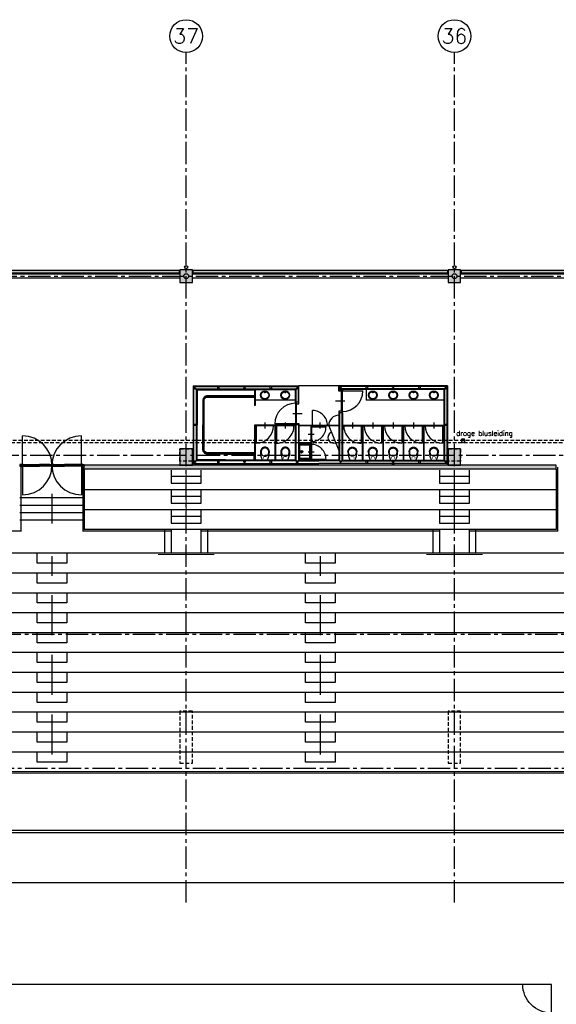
# Model space of a CAD drawing. Extents: x 2980 to 201049, y 2980 to 157420.
# Tile 75 of 78: x 129000 to 150600, y 117800 to 157420. Entities that reach past the tile are written whole.
import ezdxf
from ezdxf.enums import TextEntityAlignment as Align

# ---------------------------------------------------------------- set-up
doc = ezdxf.new("R2010")
doc.units = 0
doc.header["$LTSCALE"] = 1200
doc.linetypes.add('CENTER2', pattern=[1.125, 0.75, -0.125, 0.125, -0.125])
doc.linetypes.add('HIDDEN2', pattern=[0.1875, 0.125, -0.0625])
doc.layers.add('CIVIEL', color=8, linetype='CONTINUOUS')
doc.layers.add('STRAMIENLIJNEN', color=9, linetype='CENTER2')
doc.styles.add('5MM', font='romans', dxfattribs={"height": 1000})
doc.styles.add('VAR', font='ROMANS')

msp = doc.modelspace()

# ---------------------------------------------------------------- linework, layer by layer
at = {"layer": 'CIVIEL'}
for p, q in [((135450, 147184), (125150, 147184)), ((135450, 147016), (125150, 147016)), ((146250, 147184), (135950, 147184)), ((146250, 147016), (135950, 147016)), ((157050, 147184), (146750, 147184)), ((157050, 147016), (146750, 147016)), ((135977.5, 142685.17432), (140241.834, 142685.17432)), ((135977.5, 142685.17432), (135977.5, 139565.17432)), ((135990, 142672.67432), (140229.334, 142672.67432)), ((135990, 142672.67432), (135990, 139565.17432)), ((136002.5, 142660.17432), (140216.834, 142660.17432)), ((136002.5, 142660.17432), (136002.5, 139565.17432)), ((141841.834, 142685.17432), (140241.834, 142685.17432)), ((146221.834, 142685.17432), (141841.834, 142685.17432)), ((146209.334, 142672.67432), (141854.334, 142672.67432)), ((146196.834, 142660.17432), (141866.834, 142660.17432)), ((146196.834, 142660.17432), (146196.834, 139565.17432)), ((146209.334, 142672.67432), (146209.334, 139565.17432)), ((146221.834, 142685.17432), (146221.834, 139565.17432)), ((136102.5, 142560.17432), (140116.834, 142560.17432)), ((136102.5, 142560.17432), (136102.5, 139665.17432)), ((136115, 142547.67432), (140104.334, 142547.67432)), ((136115, 142547.67432), (136115, 139677.67432)), ((136127.5, 142535.17432), (140091.834, 142535.17432)), ((136127.5, 142535.17432), (136127.5, 139690.17432)), ((138451.834, 142535.17432), (138451.834, 141901.17432)), ((138471.834, 142535.17432), (138471.834, 141901.17432)), ((140091.834, 142535.17432), (140091.834, 142035.17432)), ((146096.834, 142560.17432), (141966.834, 142560.17432)), ((146084.334, 142547.67432), (141979.334, 142547.67432)), ((141986.834, 142483.17432), (142816.834, 142483.17432)), ((146071.834, 142535.17432), (141991.834, 142535.17432)), ((142949.334, 142535.17432), (142949.334, 142110.17432)), ((146071.834, 142535.17432), (146071.834, 139690.17432)), ((146084.334, 142547.67432), (146084.334, 139677.67432)), ((146096.834, 142560.17432), (146096.834, 139665.17432)), ((138471.834, 141901.17432), (138451.834, 141901.17432)), ((140091.834, 142110.17432), (138471.834, 142110.17432)), ((142092.62806, 142068.17432), (141718.11735, 142068.17432)), ((146071.834, 142110.17432), (142949.334, 142110.17432)), ((139991.03994, 141568.17432), (140365.55065, 141568.17432)), ((140791.834, 141081.17432), (140791.834, 141691.17432)), ((141991.834, 141811.17432), (141991.834, 141811.17432)), ((141991.834, 141811.17432), (141991.834, 141811.17432)), ((138451.834, 141101.17432), (138451.834, 139690.17432)), ((140091.834, 141101.17432), (138451.834, 141101.17432)), ((138471.834, 141081.17432), (138471.834, 139690.17432)), ((140091.834, 141081.17432), (138471.834, 141081.17432)), ((138521.834, 141101.17432), (138521.834, 140381.17432)), ((138871.834, 141216.82613), (138871.834, 140964.22974)), ((139221.834, 141081.17432), (139221.834, 141101.17432)), ((140096.834, 141153.17432), (139266.834, 141153.17432)), ((139271.834, 141081.17432), (139271.834, 139690.17432)), ((139291.834, 141081.17432), (139291.834, 139690.17432)), ((139341.834, 141101.17432), (139341.834, 140381.17432)), ((139691.834, 141216.82613), (139691.834, 140964.22974)), ((140041.834, 141081.17432), (140041.834, 141061.17432)), ((140161.834, 141110.17432), (140161.834, 141110.17432)), ((140241.834, 141101.17432), (141841.834, 141101.17432)), ((141841.834, 141081.17432), (140241.834, 141081.17432)), ((140721.834, 141081.17432), (140721.834, 139690.17432)), ((140741.834, 141081.17432), (140741.834, 139690.17432)), ((141091.834, 140967.88293), (141091.834, 141215.05508)), ((141441.834, 141081.17432), (141841.834, 140081.55533)), ((141465.1211, 141092.86845), (141465.1211, 141092.86845)), ((141517.97421, 141092.86845), (141517.97421, 141092.86845)), ((141921.834, 141110.17432), (141921.834, 141110.17432)), ((141991.834, 141101.17432), (146071.834, 141101.17432)), ((141991.834, 141081.17432), (146071.834, 141081.17432)), ((142041.834, 141081.17432), (142041.834, 141061.17432)), ((142391.834, 141216.82613), (142391.834, 140964.22974)), ((142741.834, 141101.17432), (142741.834, 140381.17432)), ((142791.834, 141081.17432), (142791.834, 139690.17432)), ((142811.834, 141081.17432), (142811.834, 139690.17432)), ((142861.834, 141081.17432), (142861.834, 141101.17432)), ((143211.834, 141216.82613), (143211.834, 140964.22974)), ((143561.834, 141101.17432), (143561.834, 140381.17432)), ((143611.834, 141081.17432), (143611.834, 139690.17432)), ((143631.834, 141081.17432), (143631.834, 139690.17432)), ((143681.834, 141081.17432), (143681.834, 141101.17432)), ((144031.834, 141216.82613), (144031.834, 140964.22974)), ((144381.834, 141101.17432), (144381.834, 140381.17432)), ((144431.834, 141081.17432), (144431.834, 139690.17432)), ((144451.834, 141081.17432), (144451.834, 139690.17432)), ((144501.834, 141081.17432), (144501.834, 141101.17432)), ((144851.834, 141216.82613), (144851.834, 140964.22974)), ((145201.834, 141101.17432), (145201.834, 140381.17432)), ((145251.834, 141081.17432), (145251.834, 139690.17432)), ((145271.834, 141081.17432), (145271.834, 139690.17432)), ((145321.834, 141081.17432), (145321.834, 141101.17432)), ((145671.834, 141216.82613), (145671.834, 140964.22974)), ((146021.834, 141101.17432), (146021.834, 140381.17432)), ((129118, 139486.75), (129118, 140668.75)), ((131482, 139486.75), (131482, 140668.75)), ((140091.834, 140790.17432), (140091.834, 139690.17432)), ((140608.54261, 140738.1887), (140855.71476, 140738.1887)), ((140721.834, 141038.1887), (141331.834, 141038.1887)), ((141991.834, 140790.17432), (141991.834, 139690.17432)), ((140721.834, 140395.67432), (140241.834, 140395.67432)), ((140721.834, 140375.67432), (140241.834, 140375.67432)), ((146795, 140550), (146905, 140550)), ((146795, 140450), (146795, 140550)), ((146905, 140450), (146905, 140550)), ((140608.54261, 140033.15994), (140855.71476, 140033.15994)), ((129050, 139491.5), (129068, 139491.5)), ((129050, 139486.75), (129068, 139486.75)), ((129050, 139482), (129068, 139482)), ((129118, 139486.75), (129118, 138304.75)), ((129124, 139467), (129124, 139493)), ((129124, 139493), (129791, 139493)), ((129124, 139485), (129791, 139485)), ((129124, 139473), (129791, 139473)), ((129124, 139467), (129791, 139467)), ((129140, 139518.5), (129791, 139518.5)), ((129140, 139499), (129141.05796, 139493)), ((129140, 139461), (129141.05796, 139467)), ((130219, 139518.5), (129791, 139518.5)), ((130235, 139493), (129791, 139493)), ((130235, 139485), (129791, 139485)), ((130235, 139473), (129791, 139473)), ((130235, 139467), (129791, 139467)), ((130219, 139499), (130217.94204, 139493)), ((130219, 139461), (130217.94204, 139467)), ((130235, 139467), (130235, 139493)), ((130300, 139491.5), (130291, 139491.5)), ((130291, 139486.75), (130309, 139486.75)), ((130309, 139486.75), (130291, 139486.75)), ((130300, 139482), (130291, 139482)), ((130300, 139491.5), (130309, 139491.5)), ((130300, 139482), (130309, 139482)), ((130365, 139493), (130809, 139493)), ((130365, 139467), (130365, 139493)), ((130365, 139485), (130809, 139485)), ((130365, 139473), (130809, 139473)), ((130365, 139467), (130809, 139467)), ((130381, 139518.5), (130809, 139518.5)), ((130381, 139499), (130382.05796, 139493)), ((130381, 139461), (130382.05796, 139467)), ((131460, 139518.5), (130809, 139518.5)), ((131476, 139493), (130809, 139493)), ((131476, 139485), (130809, 139485)), ((131476, 139473), (130809, 139473)), ((131476, 139467), (130809, 139467)), ((131460, 139499), (131458.94204, 139493)), ((131460, 139461), (131458.94204, 139467)), ((131476, 139467), (131476, 139493)), ((131482, 139486.75), (131482, 138304.75)), ((131550, 139491.5), (131532, 139491.5)), ((131550, 139486.75), (131532, 139486.75)), ((131550, 139482), (131532, 139482)), ((131600, 139330), (131600, 139493)), ((136002.5, 139565.17432), (135977.5, 139565.17432)), ((140116.834, 139665.17432), (136102.5, 139665.17432)), ((136102.5, 139565.17432), (141041.834, 139565.17432)), ((140104.334, 139677.67432), (136115, 139677.67432)), ((140091.834, 139690.17432), (136127.5, 139690.17432)), ((138971.834, 139690.17432), (138771.834, 139690.17432)), ((139791.834, 139690.17432), (139591.834, 139690.17432)), ((140216.834, 139665.17432), (141041.834, 139665.17432)), ((140229.334, 139677.67432), (141041.834, 139677.67432)), ((140241.834, 139690.17432), (141041.834, 139690.17432)), ((140721.834, 139733.15994), (141331.834, 139733.15994)), ((141841.834, 139690.17432), (141041.834, 139690.17432)), ((141854.334, 139677.67432), (141041.834, 139677.67432)), ((141866.834, 139665.17432), (141041.834, 139665.17432)), ((146096.834, 139565.17432), (141041.834, 139565.17432)), ((141966.834, 139665.17432), (146096.834, 139665.17432)), ((141979.334, 139677.67432), (146084.334, 139677.67432)), ((141991.834, 139690.17432), (146071.834, 139690.17432)), ((142291.834, 139690.17432), (142491.834, 139690.17432)), ((143111.834, 139690.17432), (143311.834, 139690.17432)), ((143931.834, 139690.17432), (144131.834, 139690.17432)), ((144751.834, 139690.17432), (144951.834, 139690.17432)), ((145571.834, 139690.17432), (145771.834, 139690.17432)), ((146196.834, 139565.17432), (146221.834, 139565.17432)), ((150600, 139330), (150600, 139493)), ((129140, 139455), (129791, 139455)), ((130219, 139455), (129791, 139455)), ((130381, 139455), (130809, 139455)), ((131460, 139455), (130809, 139455)), ((131600, 139330), (131600, 136900)), ((143050, 139350), (143050, 139350)), ((150600, 139330), (150600, 136900)), ((136300, 139033.33333), (135100, 139033.33333)), ((147100, 139033.33333), (145900, 139033.33333)), ((129000, 138191.44922), (131600, 138191.44922)), ((129000, 137891.44922), (131600, 137891.44922)), ((136300, 138233.33333), (135100, 138233.33333)), ((147100, 138233.33333), (145900, 138233.33333)), ((129000, 137591.44922), (131600, 137591.44922)), ((129000, 137291.44922), (131600, 137291.44922)), ((136300, 137433.33333), (135100, 137433.33333)), ((147100, 137433.33333), (145900, 137433.33333)), ((134833, 136900), (134833, 135950)), ((135100, 136900), (135100, 135950)), ((136300, 135950), (136300, 136900)), ((136567, 135950), (136567, 136900)), ((145633, 136900), (145633, 135950)), ((145900, 136900), (145900, 135950)), ((147100, 135950), (147100, 136900)), ((147367, 135950), (147367, 136900)), ((157774.88675, 124800), (37770.21546, 124800)), ((157856.95463, 124700), (37790.1067, 124700)), ((150400, 118600), (97900, 118600)), ((150400, 84100), (150400, 118600))]:
    msp.add_line(p, q, dxfattribs=at)
at = {"layer": 'CIVIEL', "linetype": 'CONTINUOUS'}
for p, q in [((140241.834, 139737.92432), (140241.834, 140327.92432)), ((140251.83398, 140337.92432), (140671.834, 140337.92432)), ((140271.834, 139737.92432), (140271.834, 140327.92432)), ((140281.834, 140307.92432), (140661.834, 140307.92432)), ((140281.834, 140307.92432), (140661.834, 140307.92432)), ((140666.50744, 140282.92432), (140666.50744, 139783.39556)), ((140706.72224, 140282.92432), (140666.50744, 140282.92432)), ((140671.834, 140297.92432), (140671.834, 140282.92432)), ((140671.834, 140297.92432), (140671.834, 140282.92432)), ((140701.834, 140307.92432), (140701.834, 140282.92432)), ((140706.72224, 139783.39556), (140706.72224, 140282.92432)), ((140671.834, 139727.92432), (140251.834, 139727.92432)), ((140661.834, 139757.92432), (140281.834, 139757.92432)), ((140661.834, 139757.92432), (140281.834, 139757.92432)), ((140666.50744, 139783.39556), (140706.72224, 139783.39556)), ((140671.834, 139783.39556), (140671.834, 139767.92432)), ((140671.834, 139783.39556), (140671.834, 139767.92432)), ((140701.834, 139783.39556), (140701.834, 139757.92432))]:
    msp.add_line(p, q, dxfattribs=at)
at = {"layer": 'CIVIEL'}
for points in [[(125170, 147330), (125170, 147230), (135430, 147230), (135430, 147330)], [(135450, 147350), (135450, 146850), (135950, 146850), (135950, 147350)], [(135970, 147330), (135970, 147230), (146230, 147230), (146230, 147330)], [(146250, 147350), (146250, 146850), (146750, 146850), (146750, 147350)], [(146770, 147330), (146770, 147230), (157030, 147230), (157030, 147330)], [(137019.334, 142560.17432), (136969.334, 142560.17432), (136969.334, 142660.17432), (137019.334, 142660.17432)], [(139134.334, 142560.17432), (139084.334, 142560.17432), (139084.334, 142660.17432), (139134.334, 142660.17432)], [(142999.334, 142560.17432), (142949.334, 142560.17432), (142949.334, 142660.17432), (142999.334, 142660.17432)], [(145114.334, 142560.17432), (145064.334, 142560.17432), (145064.334, 142660.17432), (145114.334, 142660.17432)], [(141979.334, 142525.17432), (141979.334, 142535.17432), (141991.834, 142535.17432), (141991.834, 142483.17432), (141946.834, 142483.17432), (141946.834, 142468.17432), (141841.834, 142468.17432), (141841.834, 142535.17432), (141854.334, 142535.17432), (141854.334, 142525.17432)], [(141986.834, 142483.17432), (141986.834, 141653.17432), (141946.834, 141653.17432), (141946.834, 142483.17432)], [(140104.334, 142025.17432), (140104.334, 142035.17432), (140091.834, 142035.17432), (140091.834, 141983.17432), (140136.834, 141983.17432), (140136.834, 141968.17432), (140241.834, 141968.17432), (140241.834, 142035.17432), (140229.334, 142035.17432), (140229.334, 142025.17432)], [(140096.834, 141983.17432), (140096.834, 141153.17432), (140136.834, 141153.17432), (140136.834, 141983.17432)], [(141979.334, 141611.17432), (141979.334, 141601.17432), (141991.834, 141601.17432), (141991.834, 141653.17432), (141946.834, 141653.17432), (141946.834, 141668.17432), (141841.834, 141668.17432), (141841.834, 141601.17432), (141854.334, 141601.17432), (141854.334, 141611.17432)], [(136102.5, 141137.67432), (136102.5, 141087.67432), (136002.5, 141087.67432), (136002.5, 141137.67432)], [(140104.334, 141111.17432), (140104.334, 141101.17432), (140091.834, 141101.17432), (140091.834, 141153.17432), (140136.834, 141153.17432), (140136.834, 141168.17432), (140241.834, 141168.17432), (140241.834, 141101.17432), (140229.334, 141101.17432), (140229.334, 141111.17432)], [(146196.834, 141137.67432), (146196.834, 141087.67432), (146096.834, 141087.67432), (146096.834, 141137.67432)], [(135450, 140150), (135450, 139493), (135950, 139493), (135950, 140150)], [(146250, 140150), (146250, 139493), (146750, 139493), (146750, 140150)], [(129050, 139455), (129050, 139455), (129050, 139518.5), (129050, 139518.5), (129050, 139518.5), (129005, 139518.5), (129005, 139455), (129005, 139455), (129005, 139455), (129050, 139455)], [(129068, 139455), (129068, 139455), (129140, 139455), (129140, 139461), (129118, 139461), (129118, 139518.5), (129068, 139518.5), (129068, 139518.5), (129068, 139518.5), (129068, 139455)], [(130291, 139455), (130291, 139455), (130219, 139455), (130219, 139461), (130241, 139461), (130241, 139518.5), (130291, 139518.5), (130291, 139518.5), (130291, 139518.5), (130291, 139455)], [(130309, 139455), (130309, 139455), (130381, 139455), (130381, 139461), (130359, 139461), (130359, 139518.5), (130309, 139518.5), (130309, 139518.5), (130309, 139518.5), (130309, 139455)], [(131532, 139455), (131532, 139455), (131460, 139455), (131460, 139461), (131482, 139461), (131482, 139518.5), (131532, 139518.5), (131532, 139518.5), (131532, 139518.5), (131532, 139455)], [(131550, 139455), (131550, 139455), (131550, 139518.5), (131550, 139518.5), (131550, 139518.5), (131595, 139518.5), (131595, 139455), (131595, 139455), (131595, 139455), (131550, 139455)], [(137019.334, 139565.17432), (136969.334, 139565.17432), (136969.334, 139665.17432), (137019.334, 139665.17432)], [(139134.334, 139565.17432), (139084.334, 139565.17432), (139084.334, 139665.17432), (139134.334, 139665.17432)], [(142999.334, 139565.17432), (142949.334, 139565.17432), (142949.334, 139665.17432), (142999.334, 139665.17432)], [(145114.334, 139565.17432), (145064.334, 139565.17432), (145064.334, 139665.17432), (145114.334, 139665.17432)]]:
    msp.add_lwpolyline(points, close=True, dxfattribs=at)
for points in [[(136102.5, 142564.17432), (136002.5, 142564.17432), (136002.5, 142572.17432), (136038, 142572.17432, 0.4142135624), (136050, 142584.17432), (136050, 142640.17432, 0.4142135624), (136038, 142652.17432), (136002.5, 142652.17432), (136002.5, 142660.17432), (136102.5, 142660.17432), (136102.5, 142652.17432), (136067, 142652.17432, 0.4142135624), (136055, 142640.17432), (136055, 142584.17432, 0.4142135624), (136067, 142572.17432), (136102.5, 142572.17432)], [(138001.834, 142564.17432), (138101.834, 142564.17432), (138101.834, 142572.17432), (138066.334, 142572.17432, -0.4142135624), (138054.334, 142584.17432), (138054.334, 142640.17432, -0.4142135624), (138066.334, 142652.17432), (138101.834, 142652.17432), (138101.834, 142660.17432), (138001.834, 142660.17432), (138001.834, 142652.17432), (138037.334, 142652.17432, -0.4142135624), (138049.334, 142640.17432), (138049.334, 142584.17432, -0.4142135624), (138037.334, 142572.17432), (138001.834, 142572.17432)], [(140216.834, 142564.17432), (140116.834, 142564.17432), (140116.834, 142572.17432), (140152.334, 142572.17432, 0.4142135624), (140164.334, 142584.17432), (140164.334, 142640.17432, 0.4142135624), (140152.334, 142652.17432), (140116.834, 142652.17432), (140116.834, 142660.17432), (140216.834, 142660.17432), (140216.834, 142652.17432), (140181.334, 142652.17432, 0.4142135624), (140169.334, 142640.17432), (140169.334, 142584.17432, 0.4142135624), (140181.334, 142572.17432), (140216.834, 142572.17432)], [(141866.834, 142564.17432), (141966.834, 142564.17432), (141966.834, 142572.17432), (141931.334, 142572.17432, -0.4142135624), (141919.334, 142584.17432), (141919.334, 142640.17432, -0.4142135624), (141931.334, 142652.17432), (141966.834, 142652.17432), (141966.834, 142660.17432), (141866.834, 142660.17432), (141866.834, 142652.17432), (141902.334, 142652.17432, -0.4142135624), (141914.334, 142640.17432), (141914.334, 142584.17432, -0.4142135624), (141902.334, 142572.17432), (141866.834, 142572.17432)], [(144081.834, 142564.17432), (143981.834, 142564.17432), (143981.834, 142572.17432), (144017.334, 142572.17432, 0.4142135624), (144029.334, 142584.17432), (144029.334, 142640.17432, 0.4142135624), (144017.334, 142652.17432), (143981.834, 142652.17432), (143981.834, 142660.17432), (144081.834, 142660.17432), (144081.834, 142652.17432), (144046.334, 142652.17432, 0.4142135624), (144034.334, 142640.17432), (144034.334, 142584.17432, 0.4142135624), (144046.334, 142572.17432), (144081.834, 142572.17432)], [(146096.834, 142564.17432), (146196.834, 142564.17432), (146196.834, 142572.17432), (146161.334, 142572.17432, -0.4142135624), (146149.334, 142584.17432), (146149.334, 142640.17432, -0.4142135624), (146161.334, 142652.17432), (146196.834, 142652.17432), (146196.834, 142660.17432), (146096.834, 142660.17432), (146096.834, 142652.17432), (146132.334, 142652.17432, -0.4142135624), (146144.334, 142640.17432), (146144.334, 142584.17432, -0.4142135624), (146132.334, 142572.17432), (146096.834, 142572.17432)], [(136102.5, 139661.17432), (136002.5, 139661.17432), (136002.5, 139653.17432), (136038, 139653.17432, -0.4142135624), (136050, 139641.17432), (136050, 139585.17432, -0.4142135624), (136038, 139573.17432), (136002.5, 139573.17432), (136002.5, 139565.17432), (136102.5, 139565.17432), (136102.5, 139573.17432), (136067, 139573.17432, -0.4142135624), (136055, 139585.17432), (136055, 139641.17432, -0.4142135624), (136067, 139653.17432), (136102.5, 139653.17432)], [(138001.834, 139661.17432), (138101.834, 139661.17432), (138101.834, 139653.17432), (138066.334, 139653.17432, 0.4142135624), (138054.334, 139641.17432), (138054.334, 139585.17432, 0.4142135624), (138066.334, 139573.17432), (138101.834, 139573.17432), (138101.834, 139565.17432), (138001.834, 139565.17432), (138001.834, 139573.17432), (138037.334, 139573.17432, 0.4142135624), (138049.334, 139585.17432), (138049.334, 139641.17432, 0.4142135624), (138037.334, 139653.17432), (138001.834, 139653.17432)], [(140216.834, 139661.17432), (140116.834, 139661.17432), (140116.834, 139653.17432), (140152.334, 139653.17432, -0.4142135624), (140164.334, 139641.17432), (140164.334, 139585.17432, -0.4142135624), (140152.334, 139573.17432), (140116.834, 139573.17432), (140116.834, 139565.17432), (140216.834, 139565.17432), (140216.834, 139573.17432), (140181.334, 139573.17432, -0.4142135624), (140169.334, 139585.17432), (140169.334, 139641.17432, -0.4142135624), (140181.334, 139653.17432), (140216.834, 139653.17432)], [(141866.834, 139661.17432), (141966.834, 139661.17432), (141966.834, 139653.17432), (141931.334, 139653.17432, 0.4142135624), (141919.334, 139641.17432), (141919.334, 139585.17432, 0.4142135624), (141931.334, 139573.17432), (141966.834, 139573.17432), (141966.834, 139565.17432), (141866.834, 139565.17432), (141866.834, 139573.17432), (141902.334, 139573.17432, 0.4142135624), (141914.334, 139585.17432), (141914.334, 139641.17432, 0.4142135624), (141902.334, 139653.17432), (141866.834, 139653.17432)], [(144081.834, 139661.17432), (143981.834, 139661.17432), (143981.834, 139653.17432), (144017.334, 139653.17432, -0.4142135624), (144029.334, 139641.17432), (144029.334, 139585.17432, -0.4142135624), (144017.334, 139573.17432), (143981.834, 139573.17432), (143981.834, 139565.17432), (144081.834, 139565.17432), (144081.834, 139573.17432), (144046.334, 139573.17432, -0.4142135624), (144034.334, 139585.17432), (144034.334, 139641.17432, -0.4142135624), (144046.334, 139653.17432), (144081.834, 139653.17432)], [(146096.834, 139661.17432), (146196.834, 139661.17432), (146196.834, 139653.17432), (146161.334, 139653.17432, 0.4142135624), (146149.334, 139641.17432), (146149.334, 139585.17432, 0.4142135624), (146161.334, 139573.17432), (146196.834, 139573.17432), (146196.834, 139565.17432), (146096.834, 139565.17432), (146096.834, 139573.17432), (146132.334, 139573.17432, 0.4142135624), (146144.334, 139585.17432), (146144.334, 139641.17432, 0.4142135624), (146132.334, 139653.17432), (146096.834, 139653.17432)]]:
    msp.add_lwpolyline(points, format="xyb", close=True, dxfattribs=at)
for points in [[(140216.834, 142025.17432), (140216.834, 142660.17432)], [(140229.334, 142035.17432), (140229.334, 142672.67432)], [(140241.834, 142035.17432), (140241.834, 142685.17432)], [(141841.834, 142535.17432), (141841.834, 142685.17432)], [(141854.334, 142535.17432), (141854.334, 142672.67432)], [(141866.834, 142525.17432), (141866.834, 142660.17432)], [(140104.334, 142547.67432), (140104.334, 142035.17432)], [(140116.834, 142560.17432), (140116.834, 142025.17432)], [(141966.834, 142560.17432), (141966.834, 142525.17432)], [(141979.334, 142547.67432), (141979.334, 142535.17432)], [(141841.834, 141601.17432), (141841.834, 139690.17432)], [(141854.334, 141601.17432), (141854.334, 139677.67432)], [(141866.834, 141611.17432), (141866.834, 139665.17432)], [(141966.834, 141611.17432), (141966.834, 139665.17432)], [(141979.334, 141601.17432), (141979.334, 139677.67432)], [(141991.834, 141601.17432), (141991.834, 139690.17432)], [(140091.834, 141101.17432), (140091.834, 139690.17432)], [(140104.334, 141101.17432), (140104.334, 139677.67432)], [(140116.834, 141311.17432), (140116.834, 139665.17432)], [(140216.834, 141111.17432), (140216.834, 139665.17432)], [(140229.334, 141111.17432), (140229.334, 139677.67432)], [(140241.834, 141101.17432), (140241.834, 139690.17432)], [(129118, 139499), (129140, 139499), (129140, 139518.5), (129118, 139518.5)], [(130241, 139499), (130219, 139499), (130219, 139518.5), (130241, 139518.5)], [(130359, 139499), (130381, 139499), (130381, 139518.5), (130359, 139518.5)], [(131482, 139499), (131460, 139499), (131460, 139518.5), (131482, 139518.5)], [(150600, 139493), (131600, 139493)], [(150600, 139330), (131600, 139330)], [(135100, 139300), (135100, 138766.66667), (136300, 138766.66667), (136300, 139300)], [(145900, 139300), (145900, 138766.66667), (147100, 138766.66667), (147100, 139300)], [(150600, 138500), (131600, 138500)], [(135100, 138500), (135100, 137966.66667), (136300, 137966.66667), (136300, 138500)], [(145900, 138500), (145900, 137966.66667), (147100, 137966.66667), (147100, 138500)], [(150600, 137700), (131600, 137700)], [(135100, 137700), (135100, 137166.66667), (136300, 137166.66667), (136300, 137700)], [(145900, 137700), (145900, 137166.66667), (147100, 137166.66667), (147100, 137700)], [(150600, 136900), (131600, 136900)], [(157050, 32250), (160094.71876, 32250), (165258.68569, 34388.98514), (169211.01486, 38341.31431), (171350, 43505.28124), (171350, 124694.71876), (169211.01486, 129858.68569), (165258.68569, 133811.01486), (160094.71876, 135950), (35705.28124, 135950), (30541.31431, 133811.01486), (26588.98514, 129858.68569), (24450, 124694.71876), (24450, 43505.28124), (26588.98514, 38341.31431), (30541.31431, 34388.98514), (35705.28124, 32250), (38730, 32250)], [(130900, 135950), (130900, 135550), (129700, 135550), (129700, 135950)], [(141700, 135950), (141700, 135550), (140500, 135550), (140500, 135950)], [(157050, 33050), (159935.58887, 33050), (164805.52209, 35067.19239), (168532.80761, 38794.47791), (170550, 43664.41113), (170550, 124535.58887), (168532.80761, 129405.52209), (164805.52209, 133132.80761), (159935.58887, 135150), (35864.41113, 135150)], [(130900, 135150), (130900, 134750), (129700, 134750), (129700, 135150)], [(141700, 135150), (141700, 134750), (140500, 134750), (140500, 135150)], [(157050, 33850), (159776.45897, 33850), (164352.35849, 35745.39964), (167854.60036, 39247.64151), (169750, 43823.54103), (169750, 124376.45897), (167854.60036, 128952.35849), (164352.35849, 132454.60036), (159776.45897, 134350), (36023.54103, 134350)], [(130900, 134350), (130900, 133950), (129700, 133950), (129700, 134350)], [(141700, 134350), (141700, 133950), (140500, 133950), (140500, 134350)], [(157050, 34650), (159617.32908, 34650), (163899.19489, 36423.60689), (167176.39311, 39700.80511), (168950, 43982.67092), (168950, 124217.32908), (167176.39311, 128499.19489), (163899.19489, 131776.39311), (159617.32908, 133550), (36182.67092, 133550)], [(130900, 133550), (130900, 133150), (129700, 133150), (129700, 133550)], [(141700, 133550), (141700, 133150), (140500, 133150), (140500, 133550)], [(157050, 35450), (159458.19919, 35450), (163446.0313, 37101.81414), (166498.18586, 40153.9687), (168150, 44141.80081), (168150, 124058.19919), (166498.18586, 128046.0313), (163446.0313, 131098.18586), (159458.19919, 132750), (36341.80081, 132750)], [(130900, 132750), (130900, 132350), (129700, 132350), (129700, 132750)], [(141700, 132750), (141700, 132350), (140500, 132350), (140500, 132750)], [(157050, 36250), (159299.06929, 36250), (162992.8677, 37780.0214), (165819.9786, 40607.1323), (167350, 44300.93071), (167350, 123899.06929), (165819.9786, 127592.8677), (162992.8677, 130419.9786), (159299.06929, 131950), (38250, 131950)], [(130900, 131950), (130900, 131550), (129700, 131550), (129700, 131950)], [(141700, 131950), (141700, 131550), (140500, 131550), (140500, 131950)], [(157050, 37050), (159139.9394, 37050), (162539.7041, 38458.22865), (165141.77135, 41060.2959), (166550, 44460.0606), (166550, 123739.9394), (165141.77135, 127139.7041), (162539.7041, 129741.77135), (159139.9394, 131150), (38250, 131150)], [(130900, 131150), (130900, 130750), (129700, 130750), (129700, 131150)], [(141700, 131150), (141700, 130750), (140500, 130750), (140500, 131150)], [(157050, 37850), (158980.8095, 37850), (162086.5405, 39136.4359), (164463.5641, 41513.4595), (165750, 44619.1905), (165750, 123580.8095), (164463.5641, 126686.5405), (162086.5405, 129063.5641), (158980.8095, 130350), (38250, 130350)], [(130900, 130350), (130900, 129950), (129700, 129950), (129700, 130350)], [(141700, 130350), (141700, 129950), (140500, 129950), (140500, 130350)], [(157050, 38650), (158821.67961, 38650), (161633.3769, 39814.64315), (163785.35685, 41966.6231), (164950, 44778.32039), (164950, 123421.67961), (163785.35685, 126233.3769), (161633.3769, 128385.35685), (158821.67961, 129550), (38250, 129550)], [(130900, 129550), (130900, 129150), (129700, 129150), (129700, 129550)], [(141700, 129550), (141700, 129150), (140500, 129150), (140500, 129550)], [(157050, 39450), (158662.54972, 39450), (161180.21331, 40492.8504), (163107.1496, 42419.78669), (164150, 44937.45028), (164150, 123262.54972), (163107.1496, 125780.21331), (161180.21331, 127707.1496), (158662.54972, 128750), (38250, 128750)], [(130900, 128750), (130900, 128350), (129700, 128350), (129700, 128750)], [(141700, 128750), (141700, 128350), (140500, 128350), (140500, 128750)], [(157050, 40250), (158503.41982, 40250), (160727.04971, 41171.05766), (162428.94234, 42872.95029), (163350, 45096.58018), (163350, 123103.41982), (162428.94234, 125327.04971), (160727.04971, 127028.94234), (158503.41982, 127950), (38250, 127950)], [(130900, 127950), (130900, 127550), (129700, 127550), (129700, 127950)], [(141700, 127950), (141700, 127550), (140500, 127550), (140500, 127950)], [(157050, 41050), (158344.28993, 41050), (160273.88611, 41849.26491), (161750.73509, 43326.11389), (162550, 45255.71007), (162550, 122944.28993), (161750.73509, 124873.88611), (160273.88611, 126350.73509), (158344.28993, 127150), (38250, 127150)], [(157856.95463, 43500), (157896.7371, 43300), (158999.36349, 43756.7228), (159843.2772, 44600.63651), (160300, 45703.2629), (160100, 45743.04537), (160100, 122456.95463), (160300, 122496.7371), (159843.2772, 123599.36349), (158999.36349, 124443.2772), (157896.7371, 124900), (157856.95463, 124700), (37790.1067, 124700)], [(38187.93143, 122700), (156863.40857, 122700), (156863.40857, 45500), (38187.93143, 45500)]]:
    msp.add_lwpolyline(points, dxfattribs=at)
for points, format in [([(138451.834, 142515.17432), (136147.5, 142515.17432, 0.1606200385)], "xyb"), ([(136147.5, 142515.17432), (136147.5, 141112.67432, 0.3965970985)], "xyb"), ([(138451.834, 142285.17432), (136547.5, 142285.17432, 0.4142135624), (136377.5, 142115.17432), (136377.5, 141112.67432, 0.1985472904)], "xyb"), ([(138451.834, 142255.17432), (136547.5, 142255.17432, 0.4142135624), (136407.5, 142115.17432), (136407.5, 141112.67432, 0.1954918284)], "xyb"), ([(138451.834, 139990.17432), (137289.667, 139990.17432), (136547.5, 139990.17432, -0.4142135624), (136427.5, 140110.17432), (136427.5, 140859.17432), (136427.5, 141112.67432), (136427.5, 141366.17432), (136427.5, 142115.17432, -0.4142135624), (136547.5, 142235.17432), (138451.834, 142235.17432)], "xyb"), ([(136147.5, 139710.17432), (136147.5, 141112.67432, -0.3965970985)], "xyb"), ([(137289.667, 139940.17432), (136547.5, 139940.17432, -0.4142135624), (136377.5, 140110.17432), (136377.5, 141112.67432, -0.1985472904)], "xyb"), ([(137289.667, 139970.17432), (136547.5, 139970.17432, -0.4142135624), (136407.5, 140110.17432), (136407.5, 141112.67432, -0.1954918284)], "xyb"), ([(137289.667, 139970.17432), (138431.834, 139970.17432, 0.4142135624)], "xyb"), ([(137289.667, 139940.17432), (138431.834, 139940.17432, 0.4142135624)], "xyb"), ([(138431.834, 139710.17432), (138431.834, 139970.17432, 0.3965970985)], "xyb"), ([(137289.667, 139710.17432), (136147.5, 139710.17432, -0.1606200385)], "xyb"), ([(137289.667, 139710.17432), (138431.834, 139710.17432, 0.1606200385)], "xyb"), ([(129700, 137291.44922, 0, 14.64, 0), (129700, 137320.72922, 14.64, 50, 0), (129700, 137391.44922, 50, 85.36, 0), (129700, 137462.16922, 85.36, 100, 0), (129700, 137491.44922, 0, 0, 0), (129700, 138191.44922, 0, 0, 0)], "xyseb"), ([(130900, 137291.44922, 0, 14.64, 0), (130900, 137320.72922, 14.64, 50, 0), (130900, 137391.44922, 50, 85.36, 0), (130900, 137462.16922, 85.36, 100, 0), (130900, 137491.44922, 0, 0, 0), (130900, 138191.44922, 0, 0, 0)], "xyseb")]:
    msp.add_lwpolyline(points, format=format, dxfattribs=at)
at = {"layer": 'CIVIEL', "linetype": 'HIDDEN2'}
for points in [[(97900, 140505), (161000.7646, 140505), (167838.88592, 137672.5574), (173072.5574, 132438.88592), (175905, 125600.7646), (175905, 56750)], [(175795, 56750), (175795, 125578.88423), (172979.30391, 132376.57593), (167776.57593, 137579.30391), (160978.88423, 140395), (97900, 140395)]]:
    msp.add_lwpolyline(points, dxfattribs=at)
for points in [[(135450, 140150), (135950, 140150), (135950, 139650), (135450, 139650)], [(146250, 140150), (146750, 140150), (146750, 139650), (146250, 139650)], [(135450, 129600), (135450, 127500), (135950, 127500), (135950, 129600)], [(146250, 129600), (146250, 127500), (146750, 127500), (146750, 129600)]]:
    msp.add_lwpolyline(points, close=True, dxfattribs=at)
at = {"layer": 'CIVIEL', "linetype": 'CONTINUOUS'}
for points in [[(142212.14605, 140031.93591, -0.0760922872), (142225.80648, 140097.65529, -0.0942731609), (142264.55478, 140161.59568, -0.1020133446), (142323.90338, 140205.29246, -0.1082535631), (142391.834, 140220.17432, -0.1082535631), (142459.76462, 140205.29246, -0.1020133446), (142519.11322, 140161.59568, -0.0942731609), (142561.4571, 140091.72204, -0.0894458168), (142572.2386, 140031.93591, -0.0275268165)], [(143032.14605, 140031.93591, -0.0760922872), (143045.80648, 140097.65529, -0.0942731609), (143084.55478, 140161.59568, -0.1020133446), (143143.90338, 140205.29246, -0.1082535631), (143211.834, 140220.17432, -0.1082535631), (143279.76462, 140205.29246, -0.1020133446), (143339.11322, 140161.59568, -0.0942731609), (143381.4571, 140091.72204, -0.0894458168), (143392.2386, 140031.93591, -0.0275268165)], [(143852.14605, 140031.93591, -0.0760922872), (143865.80648, 140097.65529, -0.0942731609), (143904.55478, 140161.59568, -0.1020133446), (143963.90338, 140205.29246, -0.1082535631), (144031.834, 140220.17432, -0.1082535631), (144099.76462, 140205.29246, -0.1020133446), (144159.11322, 140161.59568, -0.0942731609), (144201.4571, 140091.72204, -0.0894458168), (144212.2386, 140031.93591, -0.0275268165)], [(144672.14605, 140031.93591, -0.0760922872), (144685.80648, 140097.65529, -0.0942731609), (144724.55478, 140161.59568, -0.1020133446), (144783.90338, 140205.29246, -0.1082535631), (144851.834, 140220.17432, -0.1082535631), (144919.76462, 140205.29246, -0.1020133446), (144979.11322, 140161.59568, -0.0942731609), (145021.4571, 140091.72204, -0.0894458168), (145032.2386, 140031.93591, -0.0275268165)], [(145492.14605, 140031.93591, -0.0760922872), (145505.80648, 140097.65529, -0.0942731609), (145544.55478, 140161.59568, -0.1020133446), (145603.90338, 140205.29246, -0.1082535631), (145671.834, 140220.17432, -0.1082535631), (145739.76462, 140205.29246, -0.1020133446), (145799.11322, 140161.59568, -0.0942731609), (145841.4571, 140091.72204, -0.0894458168), (145852.2386, 140031.93591, -0.0275268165)]]:
    msp.add_lwpolyline(points, format="xyb", dxfattribs=at)
for points in [[(142237.64708, 140019.13784, -0.0905392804), (142249.44689, 140083.76768, -0.0948341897), (142282.27191, 140137.2736, -0.1016155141), (142332.4011, 140173.7378, -0.1069921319), (142390.00577, 140186.20703, -0.1069921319), (142447.61044, 140173.7378, -0.1016155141), (142497.73963, 140137.2736, -0.0948341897), (142530.56466, 140083.76768, -0.0905392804), (142542.36446, 140019.13784, -0.0905392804), (142530.56466, 139954.50801, -0.0948341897), (142497.73963, 139901.00209, -0.1016155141), (142447.61044, 139864.53789, -0.1069921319), (142390.00577, 139852.06866, -0.1069921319), (142332.4011, 139864.53789, -0.1016155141), (142282.27191, 139901.00209, -0.0948341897), (142249.44689, 139954.50801, -0.0905392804)], [(143057.64708, 140019.13784, -0.0905392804), (143069.44689, 140083.76768, -0.0948341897), (143102.27191, 140137.2736, -0.1016155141), (143152.4011, 140173.7378, -0.1069921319), (143210.00577, 140186.20703, -0.1069921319), (143267.61044, 140173.7378, -0.1016155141), (143317.73963, 140137.2736, -0.0948341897), (143350.56466, 140083.76768, -0.0905392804), (143362.36446, 140019.13784, -0.0905392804), (143350.56466, 139954.50801, -0.0948341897), (143317.73963, 139901.00209, -0.1016155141), (143267.61044, 139864.53789, -0.1069921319), (143210.00577, 139852.06866, -0.1069921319), (143152.4011, 139864.53789, -0.1016155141), (143102.27191, 139901.00209, -0.0948341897), (143069.44689, 139954.50801, -0.0905392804)], [(143877.64708, 140019.13784, -0.0905392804), (143889.44689, 140083.76768, -0.0948341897), (143922.27191, 140137.2736, -0.1016155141), (143972.4011, 140173.7378, -0.1069921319), (144030.00577, 140186.20703, -0.1069921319), (144087.61044, 140173.7378, -0.1016155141), (144137.73963, 140137.2736, -0.0948341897), (144170.56466, 140083.76768, -0.0905392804), (144182.36446, 140019.13784, -0.0905392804), (144170.56466, 139954.50801, -0.0948341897), (144137.73963, 139901.00209, -0.1016155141), (144087.61044, 139864.53789, -0.1069921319), (144030.00577, 139852.06866, -0.1069921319), (143972.4011, 139864.53789, -0.1016155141), (143922.27191, 139901.00209, -0.0948341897), (143889.44689, 139954.50801, -0.0905392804)], [(144697.64708, 140019.13784, -0.0905392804), (144709.44689, 140083.76768, -0.0948341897), (144742.27191, 140137.2736, -0.1016155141), (144792.4011, 140173.7378, -0.1069921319), (144850.00577, 140186.20703, -0.1069921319), (144907.61044, 140173.7378, -0.1016155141), (144957.73963, 140137.2736, -0.0948341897), (144990.56466, 140083.76768, -0.0905392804), (145002.36446, 140019.13784, -0.0905392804), (144990.56466, 139954.50801, -0.0948341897), (144957.73963, 139901.00209, -0.1016155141), (144907.61044, 139864.53789, -0.1069921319), (144850.00577, 139852.06866, -0.1069921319), (144792.4011, 139864.53789, -0.1016155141), (144742.27191, 139901.00209, -0.0948341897), (144709.44689, 139954.50801, -0.0905392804)], [(145517.64708, 140019.13784, -0.0905392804), (145529.44689, 140083.76768, -0.0948341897), (145562.27191, 140137.2736, -0.1016155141), (145612.4011, 140173.7378, -0.1069921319), (145670.00577, 140186.20703, -0.1069921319), (145727.61044, 140173.7378, -0.1016155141), (145777.73963, 140137.2736, -0.0948341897), (145810.56466, 140083.76768, -0.0905392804), (145822.36446, 140019.13784, -0.0905392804), (145810.56466, 139954.50801, -0.0948341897), (145777.73963, 139901.00209, -0.1016155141), (145727.61044, 139864.53789, -0.1069921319), (145670.00577, 139852.06866, -0.1069921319), (145612.4011, 139864.53789, -0.1016155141), (145562.27191, 139901.00209, -0.0948341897), (145529.44689, 139954.50801, -0.0905392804)]]:
    msp.add_lwpolyline(points, format="xyb", close=True, dxfattribs=at)
at = {"layer": 'CIVIEL', "const_width": 50}
for points in [[(129050, 139417), (129050, 136850), (125500, 136850)], [(131550, 139417), (131550, 136850), (135100, 136850)], [(150650, 139417), (150650, 136850), (147100, 136850)], [(136300, 136850), (145900, 136850)], [(136834, 135900), (134566, 135900)], [(147634, 135900), (145366, 135900)], [(33150, 116350), (33150, 122964.18117), (33150, 122964.18117), (33300, 122934.34431), (34091.65286, 124845.56339), (34307.94081, 125061.85133), (30238.6973, 127780.83292), (32835.45503, 130377.59065), (36510.87633, 131900), (38200, 131900), (38200, 127100), (158334.34431, 127100), (160245.56339, 126308.34714), (161708.34714, 124845.56339), (162500, 122934.34431), (162500, 45265.65569), (161708.34714, 43354.43661), (160245.56339, 41891.65286), (158334.34431, 41100), (157030, 41100)]]:
    msp.add_lwpolyline(points, dxfattribs=at)
at = {"layer": 'CIVIEL', "const_width": 50, "flags": 128}
for points in [[(135700, 137566.35263), (135700, 139214.35263)], [(146500, 137566.35263), (146500, 139214.35263)], [(130300, 137141.44922), (130300, 138341.44922)], [(130300, 135040.81652), (130300, 135841)], [(141100, 135040.81652), (141100, 135840.81652)], [(130300, 132640.81652), (130300, 134263.81652)], [(141100, 132640.81652), (141100, 134263.81652)], [(130300, 130240.81652), (130300, 131863.81652)], [(141100, 130240.81652), (141100, 131863.81652)], [(130300, 127840.81652), (130300, 129463.81652)], [(141100, 127840.81652), (141100, 129463.81652)]]:
    msp.add_lwpolyline(points, dxfattribs=at)
at = {"layer": 'CIVIEL'}
for centre, radius in [((135700, 147462.5), 62.5), ((146500, 147462.5), 62.5), ((135700, 147100), 100), ((146500, 147100), 100), ((138871.834, 142310.17432), 175), ((138871.834, 142310.17432), 150), ((138871.834, 142413.51922), 15), ((139691.834, 142310.17432), 175), ((139691.834, 142310.17432), 150), ((139691.834, 142413.51922), 15), ((143211.834, 142310.17432), 175), ((143211.834, 142310.17432), 150), ((143211.834, 142413.51922), 15), ((144031.834, 142310.17432), 175), ((144031.834, 142310.17432), 150), ((144031.834, 142413.51922), 15), ((144851.834, 142310.17432), 175), ((144851.834, 142310.17432), 150), ((144851.834, 142413.51922), 15), ((145671.834, 142310.17432), 175), ((145671.834, 142310.17432), 150), ((145671.834, 142413.51922), 15), ((146850, 140450), 55)]:
    msp.add_circle(centre, radius, dxfattribs=at)
at = {"layer": 'CIVIEL', "linetype": 'CONTINUOUS'}
for centre, radius in [((140346.834, 140032.92432), 50), ((140346.834, 140032.92432), 30), ((138810.25293, 139790.17432), 4.91136), ((138933.41507, 139790.17432), 4.91136), ((139630.25293, 139790.17432), 4.91136), ((139753.41507, 139790.17432), 4.91136), ((142330.25293, 139790.17432), 4.91136), ((142453.41507, 139790.17432), 4.91136), ((143150.25293, 139790.17432), 4.91136), ((143273.41507, 139790.17432), 4.91136), ((143970.25293, 139790.17432), 4.91136), ((144093.41507, 139790.17432), 4.91136), ((144790.25293, 139790.17432), 4.91136), ((144913.41507, 139790.17432), 4.91136), ((145610.25293, 139790.17432), 4.91136), ((145733.41507, 139790.17432), 4.91136)]:
    msp.add_circle(centre, radius, dxfattribs=at)
at = {"layer": 'CIVIEL'}
for centre, radius, start, end in [((141986.834, 142483.17432), 830, 270, 0), ((140096.834, 141153.17432), 830, 90, 180), ((140791.834, 141091.17432), 600, 359.045026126, 90), ((141841.834, 141101.17432), 400, 90, 180), ((138521.834, 141081.17432), 700, 270, 0), ((139341.834, 141081.17432), 700, 270, 1.637245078), ((142741.834, 141081.17432), 700, 178.362754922, 270), ((143561.834, 141081.17432), 700, 180, 270), ((144381.834, 141081.17432), 700, 180, 270), ((145201.834, 141081.17432), 700, 180, 270), ((146021.834, 141081.17432), 700, 180, 270), ((129118, 139486.75), 1182, 270, 90), ((131482, 139486.75), 1182, 90, 270), ((140731.834, 141038.1887), 600, 269.045026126, 0), ((141631.17377, 140608.00525), 225, 111.808939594, 291.808939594), ((140731.834, 139733.15994), 600, 360, 90.954973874), ((139457.96444, 140031.93591), 766.53504, 180, 206.477896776), ((138285.70356, 140031.93591), 766.53504, 333.522103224, 360), ((140277.96444, 140031.93591), 766.53504, 180, 206.477896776), ((139105.70356, 140031.93591), 766.53504, 333.522103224, 360), ((142977.96444, 140031.93591), 766.53504, 180, 206.477896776), ((141805.70356, 140031.93591), 766.53504, 333.522103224, 360), ((143797.96444, 140031.93591), 766.53504, 180, 206.477896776), ((142625.70356, 140031.93591), 766.53504, 333.522103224, 360), ((144617.96444, 140031.93591), 766.53504, 180, 206.477896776), ((143445.70356, 140031.93591), 766.53504, 333.522103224, 360), ((145437.96444, 140031.93591), 766.53504, 180, 206.477896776), ((144265.70356, 140031.93591), 766.53504, 333.522103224, 360), ((146257.96444, 140031.93591), 766.53504, 180, 206.477896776), ((145085.70356, 140031.93591), 766.53504, 333.522103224, 360), ((129118, 139486.75), 59.2289, 90, 270), ((131482, 139486.75), 59.2289, 270, 90)]:
    msp.add_arc(centre, radius, start, end, dxfattribs=at)
at = {"layer": 'CIVIEL', "linetype": 'CONTINUOUS'}
for centre, radius, start, end in [((140251.834, 140327.92432), 10, 90, 180), ((140261.834, 140327.92432), 10, 360, 90), ((140281.834, 140297.92432), 10, 90, 180), ((140661.834, 140297.92432), 10, 360, 90), ((140671.834, 140307.92432), 30, 360, 90), ((138862.58475, 140031.93591), 171.15535, 159.554936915, 180), ((138907.03172, 140015.36643), 218.59037, 138.012787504, 159.554936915), ((138904.19855, 140019.13784), 182.89501, 159.306346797, 180), ((138904.19855, 140019.13784), 182.89501, 180, 200.693653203), ((138889.29855, 140024.7662), 166.96741, 137.636758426, 159.306346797), ((138889.29855, 140013.50949), 166.96741, 200.693653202, 222.363241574), ((138880.20061, 140039.51443), 182.49281, 114.713650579, 138.012787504), ((138879.77783, 140033.44861), 154.08221, 114.427862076, 137.636758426), ((138879.77783, 140004.82707), 154.08221, 222.363241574, 245.572137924), ((138871.834, 140057.69334), 162.48098, 90, 114.713650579), ((138873.66223, 140046.91297), 139.29405, 90, 114.427862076), ((138873.66223, 139991.36271), 139.29405, 245.572137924, 270), ((138882.26709, 139756.73222), 123.54347, 63.597423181, 120.594619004), ((138871.834, 140057.69334), 162.48098, 65.286349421, 90), ((138873.66223, 140046.91297), 139.29405, 65.572137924, 90), ((138873.66223, 139991.36271), 139.29405, 270, 294.427862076), ((138867.54663, 140033.44861), 154.08221, 42.363241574, 65.572137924), ((138867.54663, 140004.82707), 154.08221, 294.427862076, 317.636758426), ((138863.46739, 140039.51443), 182.49281, 41.987212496, 65.286349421), ((138858.02591, 140024.7662), 166.96741, 20.693653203, 42.363241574), ((138858.02591, 140013.50949), 166.96741, 317.636758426, 339.306346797), ((138850.43285, 140027.78334), 200.02898, 20.445063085, 41.987212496), ((138843.12591, 140019.13784), 182.89501, 360, 20.693653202), ((138843.12591, 140019.13784), 182.89501, 339.306346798, 0), ((138830.02196, 140020.17432), 221.81204, 3.039536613, 20.445063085), ((139682.58475, 140031.93591), 171.15535, 159.554936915, 180), ((139727.03172, 140015.36643), 218.59037, 138.012787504, 159.554936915), ((139724.19855, 140019.13784), 182.89501, 159.306346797, 180), ((139724.19855, 140019.13784), 182.89501, 180, 200.693653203), ((139709.29855, 140024.7662), 166.96741, 137.636758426, 159.306346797), ((139709.29855, 140013.50949), 166.96741, 200.693653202, 222.363241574), ((139700.20061, 140039.51443), 182.49281, 114.713650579, 138.012787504), ((139699.77783, 140033.44861), 154.08221, 114.427862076, 137.636758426), ((139699.77783, 140004.82707), 154.08221, 222.363241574, 245.572137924), ((139691.834, 140057.69334), 162.48098, 90, 114.713650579), ((139693.66223, 140046.91297), 139.29405, 90, 114.427862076), ((139693.66223, 139991.36271), 139.29405, 245.572137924, 270), ((139702.26709, 139756.73222), 123.54347, 63.597423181, 120.594619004), ((139691.834, 140057.69334), 162.48098, 65.286349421, 90), ((139693.66223, 140046.91297), 139.29405, 65.572137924, 90), ((139693.66223, 139991.36271), 139.29405, 270, 294.427862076), ((139687.54663, 140033.44861), 154.08221, 42.363241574, 65.572137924), ((139687.54663, 140004.82707), 154.08221, 294.427862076, 317.636758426), ((139683.46739, 140039.51443), 182.49281, 41.987212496, 65.286349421), ((139678.02591, 140024.7662), 166.96741, 20.693653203, 42.363241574), ((139678.02591, 140013.50949), 166.96741, 317.636758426, 339.306346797), ((139670.43285, 140027.78334), 200.02898, 20.445063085, 41.987212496), ((139663.12591, 140019.13784), 182.89501, 360, 20.693653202), ((139663.12591, 140019.13784), 182.89501, 339.306346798, 0), ((139650.02196, 140020.17432), 221.81204, 3.039536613, 20.445063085), ((142381.40091, 139756.73222), 123.54347, 59.405380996, 116.402576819), ((143201.40091, 139756.73222), 123.54347, 59.405380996, 116.402576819), ((144021.40091, 139756.73222), 123.54347, 59.405380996, 116.402576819), ((144841.40091, 139756.73222), 123.54347, 59.405380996, 116.402576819), ((145661.40091, 139756.73222), 123.54347, 59.405380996, 116.402576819), ((140251.834, 139737.92432), 10, 180, 270), ((140261.834, 139737.92432), 10, 270, 360), ((140281.834, 139767.92432), 10, 180, 270), ((140661.834, 139767.92432), 10, 270, 360), ((140671.834, 139757.92432), 30, 270, 360)]:
    msp.add_arc(centre, radius, start, end, dxfattribs=at)
at = {"layer": 'CIVIEL', "extrusion": (0, 0, -1)}
msp.add_ellipse((150400, 118600), major_axis=(-813.1728, 813.1728), ratio=1, start_param=-2.3561944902, end_param=-0.7853981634, dxfattribs=at)
at = {"layer": 'CIVIEL'}
for points in [[(125170, 147330), (125170, 147230), (135430, 147330), (135430, 147230)], [(135950, 147350), (135950, 146850), (135450, 147350), (135450, 146850)], [(135970, 147330), (135970, 147230), (146230, 147330), (146230, 147230)], [(146750, 147350), (146750, 146850), (146250, 147350), (146250, 146850)], [(146770, 147330), (146770, 147230), (157030, 147330), (157030, 147230)], [(135950, 140150), (135950, 139493), (135450, 140150), (135450, 139493)], [(146750, 140150), (146750, 139493), (146250, 140150), (146250, 139493)], [(150600, 139493), (150600, 139330), (131600, 139493), (131600, 139330)]]:
    msp.add_solid(points, dxfattribs=at)
at = {"layer": 'STRAMIENLIJNEN'}
for p, q in [((135700, 121900), (135700, 156100)), ((146500, 121900), (146500, 156100)), ((34919.57739, 139900), (160880.42261, 139900)), ((36351.74643, 132700), (159448.25357, 132700)), ((37425.87322, 127300), (158374.12678, 127300))]:
    msp.add_line(p, q, dxfattribs=at)
msp.add_lwpolyline([(17136.47156, 136174.65333), (24225.34667, 143263.52844), (33487.40834, 147100), (162312.59166, 147100), (171574.65333, 143263.52844), (178663.52844, 136174.65333), (182500, 126912.59166), (182500, 41287.40834)], dxfattribs=at)
at = {"layer": 'STRAMIENLIJNEN', "color": 2, "linetype": 'CONTINUOUS'}
for centre in [(135700, 156760), (146500, 156760)]:
    msp.add_circle(centre, 660, dxfattribs=at)

# ---------------------------------------------------------------- texts
at = {"layer": 'CIVIEL', "style": 'VAR'}
msp.add_text('droge blusleiding', height=200, rotation=360, dxfattribs=at).set_placement((146568.65455, 140679.0334))
at = {"layer": 'STRAMIENLIJNEN', "color": 1, "linetype": 'CONTINUOUS', "style": '5MM'}
for s, p in [('37', (135700, 156760)), ('36', (146500, 156760))]:
    msp.add_text(s, height=600, dxfattribs=at).set_placement(p, align=Align.MIDDLE)

doc.saveas('drawing.dxf')
